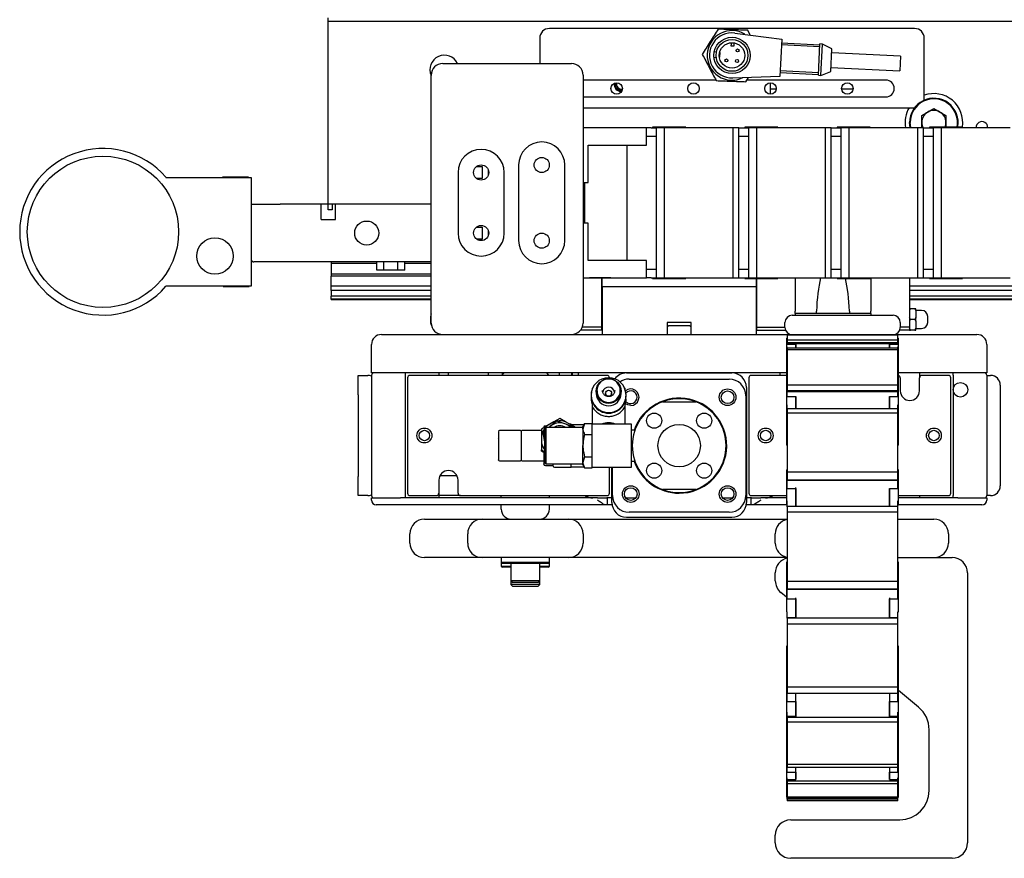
# Model space of a CAD drawing. Header units: inches. Extents: x 2.8 to 37.8, y -2.5 to 24.2.
# Tile 1 of 11: x 2.8 to 15.6, y -2.5 to 8.4. Entities that reach past the tile are written whole.
import ezdxf

# ---------------------------------------------------------------- set-up
doc = ezdxf.new("R2010")
doc.units = ezdxf.units.IN
doc.header["$MEASUREMENT"] = 0

msp = doc.modelspace()

# ---------------------------------------------------------------- linework, layer by layer
at = {"color": 7, "linetype": 'Continuous', "lineweight": 25}
for p, q in [((6.818, 8.375), (6.818, 8.425)), ((6.818, 6), (6.818, 8.375)), ((7.193, 8.375), (6.818, 8.375)), ((36.443, 8.375), (7.193, 8.375)), ((14.443, 8.285), (9.693, 8.285)), ((12.105, 8.225), (12.715, 8.148)), ((12.306, 8.2), (12.273, 8.262)), ((9.568, 8.16), (9.568, 7.83)), ((12.055, 8.081), (12.054, 8.061)), ((12.056, 8.099), (12.055, 8.081)), ((12.094, 8.079), (12.095, 8.098)), ((12.094, 8.06), (12.094, 8.079)), ((12.715, 8.148), (12.691, 7.66)), ((13.21, 8.048), (12.711, 8.072)), ((12.712, 8.097), (13.212, 8.073)), ((13.193, 7.676), (13.212, 8.085)), ((13.244, 8.083), (13.212, 8.085)), ((13.224, 7.674), (13.244, 8.083)), ((13.367, 8.022), (13.244, 8.083)), ((14.568, 7.38), (14.568, 8.16)), ((11.837, 7.985), (11.867, 7.983)), ((11.912, 7.972), (11.907, 7.972)), ((11.909, 7.913), (11.912, 7.972)), ((12.054, 8.061), (12.094, 8.06)), ((13.353, 7.724), (13.367, 8.022)), ((14.26, 7.927), (13.364, 7.969)), ((8.306, 7.83), (9.981, 7.83)), ((11.863, 7.905), (11.833, 7.906)), ((11.904, 7.913), (11.909, 7.913)), ((14.26, 7.927), (14.251, 7.734)), ((12.694, 7.712), (13.193, 7.688)), ((12.695, 7.737), (13.194, 7.713)), ((13.224, 7.674), (13.353, 7.724)), ((13.355, 7.777), (14.251, 7.734)), ((8.156, 4.93), (8.156, 7.68)), ((10.131, 7.68), (10.131, 4.93)), ((11.859, 7.614), (10.131, 7.614)), ((12.691, 7.66), (12.077, 7.641)), ((12.249, 7.593), (12.283, 7.648)), ((14.068, 7.614), (12.262, 7.614)), ((12.568, 7.43), (12.568, 7.579)), ((13.193, 7.676), (13.224, 7.674)), ((12.568, 7.5), (12.642, 7.5)), ((13.493, 7.5), (13.642, 7.5)), ((10.131, 7.395), (14.068, 7.395)), ((10.131, 7.255), (14.443, 7.255)), ((14.535, 7.153), (14.693, 7.244)), ((14.693, 7.244), (14.85, 7.153)), ((14.535, 6.995), (14.535, 7.153)), ((14.85, 7.153), (14.85, 7.002)), ((10.956, 6.995), (10.131, 6.995)), ((10.215, 6.995), (10.215, 6.995)), ((10.491, 6.995), (10.215, 6.995)), ((10.491, 6.995), (10.491, 6.995)), ((10.956, 6.766), (10.956, 6.995)), ((11.019, 6.995), (10.956, 6.995)), ((11.019, 6.995), (11.082, 6.995)), ((11.034, 7.002), (11.034, 6.995)), ((11.467, 7.002), (11.034, 7.002)), ((11.082, 6.995), (11.082, 5.042)), ((11.184, 6.995), (11.082, 6.995)), ((11.184, 6.995), (11.184, 5.042)), ((12.082, 6.995), (11.184, 6.995)), ((11.467, 6.995), (11.467, 7.002)), ((12.082, 5.042), (12.082, 6.995)), ((12.156, 6.995), (12.082, 6.995)), ((12.156, 5.042), (12.156, 6.995)), ((12.156, 6.995), (12.282, 6.995)), ((12.235, 7.002), (12.235, 6.995)), ((12.664, 7.002), (12.235, 7.002)), ((12.282, 6.995), (12.282, 5.042)), ((12.385, 6.995), (12.282, 6.995)), ((12.385, 6.995), (12.385, 5.042)), ((13.282, 6.995), (12.385, 6.995)), ((12.664, 6.995), (12.664, 7.002)), ((13.282, 5.042), (13.282, 6.995)), ((13.357, 6.995), (13.282, 6.995)), ((13.357, 5.042), (13.357, 6.995)), ((13.357, 6.995), (13.483, 6.995)), ((13.436, 7.002), (13.436, 6.995)), ((13.865, 7.002), (13.436, 7.002)), ((13.483, 6.995), (13.483, 5.042)), ((13.586, 6.995), (13.483, 6.995)), ((13.586, 6.995), (13.586, 5.042)), ((14.483, 6.995), (13.586, 6.995)), ((13.865, 6.995), (13.865, 7.002)), ((14.483, 5.042), (14.483, 6.995)), ((14.558, 6.995), (14.483, 6.995)), ((14.558, 5.042), (14.558, 6.995)), ((14.558, 6.995), (14.684, 6.995)), ((14.637, 7.002), (14.637, 6.995)), ((15.066, 7.002), (14.637, 7.002)), ((14.684, 6.995), (14.684, 5.042)), ((14.786, 6.995), (14.684, 6.995)), ((14.786, 6.995), (14.786, 5.042)), ((15.684, 6.995), (14.786, 6.995)), ((15.066, 6.995), (15.066, 7.002)), ((10.956, 6.884), (11.082, 6.884)), ((12.156, 6.884), (12.282, 6.884)), ((13.357, 6.884), (13.483, 6.884)), ((14.558, 6.884), (14.686, 6.884)), ((10.196, 6.766), (10.956, 6.766)), ((10.196, 6.282), (10.196, 6.766)), ((10.702, 6.766), (10.702, 5.27)), ((8.506, 6.412), (8.506, 5.625)), ((8.747, 6.491), (8.818, 6.491)), ((8.818, 6.491), (8.818, 6.333)), ((8.897, 6.451), (8.897, 6.372)), ((9.106, 5.625), (9.106, 6.412)), ((9.294, 6.51), (9.294, 5.526)), ((9.894, 5.526), (9.894, 6.51)), ((4.707, 6.349), (5.818, 6.349)), ((5.442, 6.353), (5.442, 6.349)), ((5.442, 6.349), (5.442, 6.353)), ((5.445, 6.353), (5.442, 6.353)), ((5.442, 6.353), (5.442, 6.353)), ((5.445, 6.349), (5.445, 6.353)), ((5.448, 6.353), (5.445, 6.353)), ((5.448, 6.353), (5.448, 6.349)), ((5.448, 6.353), (5.451, 6.353)), ((5.455, 6.353), (5.451, 6.353)), ((5.451, 6.349), (5.451, 6.353)), ((5.455, 6.349), (5.455, 6.353)), ((5.498, 6.353), (5.455, 6.353)), ((5.498, 6.349), (5.498, 6.353)), ((5.535, 6.353), (5.498, 6.353)), ((5.535, 6.349), (5.535, 6.353)), ((5.539, 6.353), (5.535, 6.353)), ((5.539, 6.353), (5.539, 6.349)), ((5.595, 6.353), (5.539, 6.353)), ((5.592, 6.349), (5.592, 6.353)), ((5.752, 6.353), (5.592, 6.353)), ((5.752, 6.353), (5.752, 6.349)), ((5.777, 6.353), (5.752, 6.353)), ((5.777, 6.349), (5.777, 6.353)), ((5.78, 6.353), (5.777, 6.353)), ((5.78, 6.349), (5.78, 6.353)), ((5.78, 6.349), (5.78, 6.353)), ((5.78, 6.353), (5.78, 6.353)), ((5.818, 6.349), (5.818, 4.932)), ((8.818, 6.333), (8.747, 6.333)), ((10.131, 6.282), (10.196, 6.282)), ((10.152, 6.282), (10.152, 5.754)), ((5.818, 6), (6.193, 6)), ((6.724, 6), (6.193, 6)), ((6.724, 5.8), (6.724, 6)), ((6.818, 6), (6.724, 6)), ((6.912, 6), (6.818, 6)), ((6.818, 5.925), (6.818, 6)), ((6.868, 5.925), (6.818, 5.925)), ((6.868, 6), (6.868, 5.925)), ((6.912, 5.8), (6.912, 6)), ((8.156, 6), (6.912, 6)), ((8.156, 6), (7.193, 6)), ((6.724, 5.8), (6.912, 5.8)), ((8.747, 5.703), (8.818, 5.703)), ((8.818, 5.703), (8.818, 5.546)), ((8.897, 5.664), (8.897, 5.585)), ((10.196, 5.754), (10.131, 5.754)), ((10.196, 5.27), (10.196, 5.754)), ((8.818, 5.546), (8.747, 5.546)), ((6.193, 5.25), (5.849, 5.25)), ((8.156, 5.25), (6.193, 5.25)), ((6.857, 5.25), (6.857, 5.23)), ((7.451, 5.14), (7.451, 5.25)), ((7.542, 5.14), (7.542, 5.25)), ((7.722, 5.14), (7.722, 5.25)), ((7.812, 5.14), (7.812, 5.25)), ((10.956, 5.27), (10.196, 5.27)), ((10.956, 5.042), (10.956, 5.27)), ((7.451, 5.23), (6.857, 5.23)), ((6.857, 5.23), (6.857, 5.092)), ((7.542, 5.14), (7.451, 5.14)), ((7.722, 5.14), (7.542, 5.14)), ((7.812, 5.14), (7.722, 5.14)), ((8.156, 5.23), (7.812, 5.23)), ((11.082, 5.152), (10.956, 5.152)), ((12.282, 5.152), (12.156, 5.152)), ((13.483, 5.152), (13.357, 5.152)), ((14.684, 5.152), (14.558, 5.152)), ((8.156, 5.092), (6.857, 5.092)), ((6.857, 5.092), (6.857, 5.066)), ((8.156, 5.066), (6.857, 5.066)), ((6.857, 4.932), (6.857, 5.066)), ((10.131, 5.042), (10.956, 5.042)), ((10.491, 5.042), (10.215, 5.042)), ((10.215, 5.042), (10.215, 5.042)), ((10.377, 4.403), (10.377, 5.042)), ((10.381, 4.93), (10.381, 5.042)), ((10.491, 5.042), (10.491, 5.042)), ((11.019, 5.042), (10.956, 5.042)), ((11.019, 5.042), (11.082, 5.042)), ((11.034, 5.042), (11.034, 5.034)), ((11.034, 5.034), (11.467, 5.034)), ((11.082, 5.042), (11.184, 5.042)), ((11.184, 5.042), (12.082, 5.042)), ((11.467, 5.034), (11.467, 5.042)), ((12.082, 5.042), (12.156, 5.042)), ((12.156, 5.042), (12.282, 5.042)), ((12.235, 5.042), (12.235, 5.034)), ((12.235, 5.034), (12.664, 5.034)), ((12.282, 5.042), (12.385, 5.042)), ((12.381, 5.034), (12.381, 4.93)), ((12.385, 5.042), (13.282, 5.042)), ((12.385, 5.034), (12.385, 4.403)), ((12.664, 5.034), (12.664, 5.042)), ((12.889, 5.042), (12.889, 4.609)), ((13.282, 5.042), (13.357, 5.042)), ((13.357, 5.042), (13.483, 5.042)), ((13.436, 5.042), (13.436, 5.034)), ((13.436, 5.034), (13.865, 5.034)), ((13.483, 5.042), (13.586, 5.042)), ((13.586, 5.042), (14.483, 5.042)), ((13.865, 5.034), (13.865, 5.042)), ((13.873, 5.042), (13.873, 4.609)), ((14.377, 5.042), (14.377, 4.403)), ((14.483, 5.042), (14.558, 5.042)), ((14.558, 5.042), (14.684, 5.042)), ((14.637, 5.042), (14.637, 5.034)), ((14.637, 5.034), (15.066, 5.034)), ((14.684, 5.042), (14.786, 5.042)), ((14.786, 5.042), (15.684, 5.042)), ((15.066, 5.034), (15.066, 5.042)), ((5.818, 4.932), (4.707, 4.932)), ((5.452, 4.932), (5.452, 4.928)), ((5.452, 4.932), (5.452, 4.928)), ((5.452, 4.928), (5.455, 4.928)), ((5.452, 4.928), (5.452, 4.928)), ((5.455, 4.932), (5.455, 4.928)), ((5.455, 4.928), (5.787, 4.928)), ((5.787, 4.932), (5.787, 4.928)), ((5.787, 4.928), (5.79, 4.928)), ((5.79, 4.932), (5.79, 4.928)), ((5.79, 4.928), (5.791, 4.928)), ((5.791, 4.928), (5.791, 4.932)), ((8.156, 4.932), (6.857, 4.932)), ((6.857, 4.879), (6.857, 4.932)), ((8.156, 4.879), (6.857, 4.879)), ((6.857, 4.879), (6.857, 4.805)), ((8.156, 4.455), (8.156, 4.93)), ((10.131, 4.93), (10.131, 4.455)), ((10.381, 4.932), (10.377, 4.932)), ((10.381, 4.879), (10.377, 4.879)), ((10.381, 4.93), (12.381, 4.93)), ((10.381, 4.93), (10.381, 4.305)), ((12.385, 4.932), (12.381, 4.932)), ((12.381, 4.93), (12.381, 4.305)), ((12.385, 4.879), (12.381, 4.879)), ((36.778, 4.932), (14.377, 4.932)), ((36.778, 4.879), (14.377, 4.879)), ((8.156, 4.805), (6.857, 4.805)), ((6.857, 4.763), (6.857, 4.805)), ((8.156, 4.763), (6.857, 4.763)), ((6.857, 4.763), (6.857, 4.757)), ((8.156, 4.757), (6.857, 4.757)), ((10.381, 4.805), (10.377, 4.805)), ((10.381, 4.763), (10.377, 4.763)), ((10.381, 4.757), (10.377, 4.757)), ((12.385, 4.805), (12.381, 4.805)), ((12.385, 4.763), (12.381, 4.763)), ((12.385, 4.757), (12.381, 4.757)), ((36.778, 4.805), (14.377, 4.805)), ((36.778, 4.763), (14.377, 4.763)), ((36.778, 4.757), (14.377, 4.757)), ((12.889, 4.58), (12.889, 4.609)), ((13.873, 4.58), (13.873, 4.609)), ((14.447, 4.639), (14.389, 4.639)), ((14.447, 4.639), (14.458, 4.616)), ((14.458, 4.639), (14.447, 4.639)), ((14.458, 4.616), (14.458, 4.639)), ((14.534, 4.618), (14.458, 4.618)), ((14.458, 4.616), (14.458, 4.525)), ((8.149, 4.54), (8.149, 4.501)), ((8.149, 4.501), (8.149, 4.463)), ((12.85, 4.555), (13.006, 4.555)), ((13.873, 4.58), (12.889, 4.58)), ((12.889, 4.58), (12.889, 4.555)), ((13.006, 4.555), (14.006, 4.555)), ((13.873, 4.58), (13.873, 4.555)), ((14.006, 4.555), (14.162, 4.555)), ((14.389, 4.501), (14.377, 4.527)), ((14.447, 4.501), (14.389, 4.501)), ((14.447, 4.501), (14.458, 4.478)), ((14.458, 4.478), (14.458, 4.525)), ((14.613, 4.463), (14.613, 4.54)), ((10.377, 4.364), (10.1, 4.364)), ((10.377, 4.403), (10.122, 4.403)), ((10.377, 4.364), (10.377, 4.403)), ((11.538, 4.462), (11.223, 4.462)), ((11.223, 4.462), (11.223, 4.305)), ((11.223, 4.4), (11.246, 4.423)), ((11.246, 4.423), (11.516, 4.423)), ((11.516, 4.423), (11.538, 4.4)), ((11.538, 4.305), (11.538, 4.462)), ((12.385, 4.403), (12.756, 4.403)), ((12.385, 4.403), (12.385, 4.364)), ((12.385, 4.364), (12.763, 4.364)), ((12.756, 4.398), (12.756, 4.461)), ((14.377, 4.364), (14.249, 4.364)), ((14.256, 4.461), (14.256, 4.398)), ((14.377, 4.403), (14.256, 4.403)), ((14.377, 4.403), (14.377, 4.364)), ((14.389, 4.364), (14.377, 4.389)), ((14.377, 4.364), (14.389, 4.364)), ((14.447, 4.364), (14.389, 4.364)), ((14.458, 4.478), (14.458, 4.387)), ((14.458, 4.364), (14.458, 4.387)), ((14.458, 4.385), (14.534, 4.385)), ((7.511, 4.305), (7.756, 4.305)), ((7.756, 4.305), (8.306, 4.305)), ((8.306, 4.305), (9.981, 4.305)), ((9.981, 4.305), (12.785, 4.305)), ((12.778, 4.259), (12.785, 4.259)), ((12.778, 4.259), (12.778, 4.179)), ((12.785, 4.305), (14.226, 4.305)), ((12.785, 4.305), (12.785, 4.298)), ((14.226, 4.298), (12.785, 4.298)), ((12.785, 4.298), (12.785, 4.237)), ((12.785, 4.237), (14.226, 4.237)), ((12.785, 4.237), (12.785, 4.202)), ((14.226, 4.298), (14.226, 4.305)), ((14.226, 4.305), (15.006, 4.305)), ((14.226, 4.237), (14.226, 4.298)), ((14.226, 4.259), (14.234, 4.259)), ((14.226, 4.202), (14.226, 4.237)), ((14.234, 4.179), (14.234, 4.259)), ((15.006, 4.305), (15.251, 4.305)), ((7.381, 3.805), (7.381, 4.175)), ((12.785, 4.179), (12.778, 4.179)), ((12.778, 4.179), (12.778, 4.143)), ((12.778, 4.143), (12.785, 4.143)), ((12.778, 4.143), (12.778, 3.568)), ((12.785, 4.202), (14.226, 4.202)), ((12.785, 4.186), (12.785, 4.202)), ((12.785, 4.178), (12.785, 4.186)), ((14.226, 4.186), (12.785, 4.186)), ((12.785, 4.178), (12.896, 4.178)), ((12.785, 4.129), (12.785, 4.143)), ((14.226, 4.129), (12.785, 4.129)), ((12.785, 4.129), (12.785, 4.108)), ((14.226, 4.108), (12.785, 4.108)), ((12.785, 4.108), (12.785, 3.651)), ((12.896, 4.129), (12.896, 4.179)), ((14.116, 4.179), (14.116, 4.129)), ((14.116, 4.178), (14.226, 4.178)), ((14.226, 4.186), (14.226, 4.202)), ((14.226, 4.178), (14.226, 4.186)), ((14.234, 4.179), (14.226, 4.179)), ((14.226, 4.143), (14.234, 4.143)), ((14.226, 4.129), (14.226, 4.143)), ((14.226, 4.108), (14.226, 4.129)), ((14.226, 3.651), (14.226, 4.108)), ((14.234, 4.143), (14.234, 4.179)), ((14.234, 3.568), (14.234, 4.143)), ((15.381, 4.175), (15.381, 3.805)), ((7.206, 3.523), (7.206, 3.773)), ((7.206, 3.773), (7.331, 3.773)), ((7.756, 3.805), (7.381, 3.805)), ((7.381, 3.775), (7.381, 2.21)), ((12.778, 3.805), (7.756, 3.805)), ((7.818, 3.805), (7.818, 3.775)), ((7.818, 3.775), (7.818, 2.21)), ((7.85, 3.743), (7.85, 2.241)), ((10.445, 3.773), (7.88, 3.773)), ((8.256, 3.805), (8.256, 3.773)), ((8.383, 3.773), (8.383, 3.805)), ((8.898, 3.805), (8.898, 3.773)), ((9.086, 3.785), (9.086, 3.805)), ((9.086, 3.785), (9.105, 3.805)), ((9.086, 3.773), (9.086, 3.785)), ((9.656, 3.805), (9.676, 3.785)), ((9.674, 3.787), (9.674, 3.805)), ((9.676, 3.785), (9.676, 3.773)), ((9.825, 3.773), (9.825, 3.805)), ((9.986, 3.773), (9.986, 3.805)), ((9.995, 3.773), (9.995, 3.805)), ((10.068, 3.805), (10.068, 3.773)), ((10.696, 3.805), (12.066, 3.805)), ((10.731, 3.726), (12.03, 3.726)), ((12.287, 3.743), (12.287, 2.241)), ((12.778, 3.773), (12.317, 3.773)), ((12.693, 3.773), (12.693, 3.805)), ((15.006, 3.805), (14.234, 3.805)), ((14.256, 3.743), (14.256, 3.573)), ((14.506, 3.805), (14.506, 3.743)), ((14.506, 3.573), (14.506, 3.743)), ((14.882, 3.773), (14.536, 3.773)), ((14.912, 2.241), (14.912, 3.743)), ((14.943, 3.775), (14.943, 3.805)), ((14.943, 3.775), (14.943, 2.21)), ((15.381, 3.805), (15.006, 3.805)), ((15.381, 3.775), (15.381, 2.21)), ((15.381, 3.773), (15.431, 3.773)), ((10.249, 3.602), (10.249, 3.59)), ((10.258, 3.611), (10.25, 3.603)), ((10.678, 3.603), (10.67, 3.611)), ((10.678, 3.59), (10.678, 3.602)), ((12.256, 3.615), (12.256, 2.12)), ((12.785, 3.651), (14.226, 3.651)), ((12.785, 3.651), (12.785, 3.576)), ((14.226, 3.576), (14.226, 3.651)), ((15.556, 3.648), (15.556, 3.523)), ((7.206, 3.523), (7.206, 2.461)), ((10.238, 3.518), (10.238, 3.515)), ((10.303, 3.57), (10.303, 3.539)), ((10.312, 3.577), (10.312, 3.574)), ((10.389, 3.552), (10.385, 3.577)), ((10.425, 3.541), (10.425, 3.511)), ((10.503, 3.511), (10.503, 3.541)), ((10.543, 3.577), (10.543, 3.573)), ((10.615, 3.574), (10.615, 3.577)), ((10.625, 3.539), (10.625, 3.57)), ((10.69, 3.515), (10.69, 3.518)), ((12.247, 3.509), (12.247, 2.21)), ((12.785, 3.568), (12.778, 3.568)), ((12.778, 3.568), (12.778, 3.389)), ((12.785, 3.576), (14.226, 3.576)), ((12.785, 3.562), (12.785, 3.576)), ((12.785, 3.498), (12.785, 3.562)), ((14.226, 3.562), (12.785, 3.562)), ((12.785, 3.498), (12.896, 3.498)), ((12.896, 3.338), (12.896, 3.498)), ((12.896, 3.498), (12.896, 3.338)), ((14.116, 3.498), (14.116, 3.338)), ((14.116, 3.338), (14.116, 3.498)), ((14.116, 3.498), (14.226, 3.498)), ((14.226, 3.562), (14.226, 3.576)), ((14.234, 3.568), (14.226, 3.568)), ((14.226, 3.498), (14.226, 3.562)), ((14.234, 3.389), (14.234, 3.568)), ((15.556, 3.523), (15.556, 2.461)), ((10.249, 3.39), (10.249, 3.375)), ((10.249, 3.375), (10.249, 3.139)), ((10.678, 3.375), (10.678, 3.39)), ((10.678, 3.139), (10.678, 3.375)), ((11.165, 3.431), (11.596, 3.431)), ((12.778, 3.389), (12.785, 3.389)), ((12.778, 3.389), (12.778, 2.866)), ((12.785, 3.338), (12.785, 3.389)), ((14.226, 3.338), (12.785, 3.338)), ((12.785, 3.338), (12.785, 3.284)), ((14.226, 3.389), (14.234, 3.389)), ((14.226, 3.338), (14.226, 3.389)), ((14.226, 3.284), (14.226, 3.338)), ((14.234, 2.866), (14.234, 3.389)), ((9.828, 3.212), (9.753, 3.17)), ((9.904, 3.17), (9.828, 3.212)), ((14.226, 3.284), (12.785, 3.284)), ((12.785, 3.284), (12.785, 2.518)), ((14.226, 2.518), (14.226, 3.284)), ((9.667, 3.121), (9.592, 3.076)), ((9.592, 3.076), (9.592, 2.991)), ((9.649, 3.096), (9.634, 3.081)), ((9.634, 2.638), (9.634, 3.081)), ((10.13, 3.096), (9.649, 3.096)), ((9.649, 3.096), (9.649, 2.624)), ((9.753, 3.17), (9.667, 3.121)), ((9.685, 3.096), (9.699, 3.108)), ((9.699, 3.108), (9.784, 3.181)), ((9.784, 3.181), (9.892, 3.146)), ((9.892, 3.146), (9.999, 3.108)), ((9.989, 3.121), (9.904, 3.17)), ((9.975, 3.139), (9.957, 3.139)), ((9.975, 3.129), (9.975, 3.139)), ((9.975, 3.135), (10.144, 3.135)), ((10.031, 3.096), (9.989, 3.121)), ((9.999, 3.108), (10.002, 3.094)), ((10.152, 3.148), (10.13, 3.11)), ((10.152, 3.148), (10.13, 3.076)), ((10.13, 3.076), (10.13, 3.11)), ((10.13, 3.076), (10.13, 2.86)), ((10.152, 3.148), (10.248, 3.148)), ((10.248, 3.139), (10.248, 3.148)), ((10.76, 3.139), (10.248, 3.139)), ((10.248, 3.014), (10.248, 3.139)), ((10.408, 3.142), (10.409, 3.14)), ((10.408, 3.14), (10.408, 3.142)), ((10.444, 3.155), (10.424, 3.144)), ((10.425, 3.144), (10.424, 3.146)), ((10.44, 3.148), (10.44, 3.146)), ((10.44, 3.146), (10.44, 3.148)), ((10.484, 3.155), (10.444, 3.155)), ((10.456, 3.147), (10.456, 3.149)), ((10.472, 3.149), (10.472, 3.147)), ((10.503, 3.144), (10.484, 3.155)), ((10.488, 3.146), (10.488, 3.148)), ((10.488, 3.148), (10.488, 3.146)), ((10.504, 3.146), (10.503, 3.144)), ((10.519, 3.14), (10.52, 3.142)), ((10.52, 3.142), (10.52, 3.14)), ((10.763, 3.139), (10.76, 3.139)), ((10.76, 2.58), (10.76, 3.139)), ((10.763, 3.062), (10.763, 3.139)), ((9.317, 3.057), (9.043, 3.057)), ((9.327, 3.047), (9.327, 2.673)), ((9.592, 3.057), (9.337, 3.057)), ((9.592, 2.991), (9.592, 2.893)), ((9.613, 3.032), (9.634, 3.051)), ((9.635, 2.922), (9.613, 3.032)), ((9.613, 3.032), (9.613, 3.021)), ((9.635, 2.909), (9.613, 3.021)), ((9.631, 2.96), (9.631, 2.96)), ((10.152, 3.004), (10.248, 3.004)), ((10.248, 3.004), (10.248, 3.014)), ((10.248, 2.985), (10.248, 3.004)), ((10.248, 2.735), (10.248, 2.985)), ((10.805, 3.062), (10.76, 3.063)), ((9.592, 2.893), (9.592, 2.804)), ((10.13, 2.643), (10.13, 2.86)), ((12.785, 2.866), (12.778, 2.866)), ((14.234, 2.866), (14.226, 2.866)), ((9.592, 2.787), (9.592, 2.804)), ((9.592, 2.804), (9.634, 2.781)), ((9.634, 2.763), (9.592, 2.787)), ((10.152, 2.715), (10.13, 2.643)), ((10.152, 2.715), (10.248, 2.715)), ((10.248, 2.715), (10.248, 2.735)), ((10.248, 2.706), (10.248, 2.715)), ((10.248, 2.581), (10.248, 2.706)), ((9.043, 2.663), (9.317, 2.663)), ((9.337, 2.663), (9.621, 2.663)), ((9.634, 2.638), (9.649, 2.624)), ((9.641, 2.6), (9.739, 2.6)), ((9.649, 2.624), (10.13, 2.624)), ((9.739, 2.624), (9.739, 2.6)), ((9.759, 2.58), (9.975, 2.58)), ((9.975, 2.58), (9.975, 2.624)), ((9.975, 2.585), (10.144, 2.585)), ((10.13, 2.61), (10.13, 2.643)), ((10.13, 2.61), (10.152, 2.571)), ((10.152, 2.571), (10.248, 2.571)), ((10.248, 2.571), (10.248, 2.581)), ((10.248, 2.58), (10.76, 2.58)), ((10.475, 2.241), (10.475, 2.58)), ((10.506, 2.12), (10.506, 2.58)), ((10.515, 2.21), (10.515, 2.58)), ((10.76, 2.657), (10.805, 2.658)), ((10.76, 2.58), (10.763, 2.58)), ((10.763, 2.58), (10.763, 2.657)), ((7.206, 2.211), (7.206, 2.461)), ((8.493, 2.466), (8.269, 2.466)), ((12.785, 2.544), (12.778, 2.544)), ((12.785, 2.518), (14.226, 2.518)), ((12.785, 2.518), (12.785, 2.416)), ((14.234, 2.544), (14.226, 2.544)), ((14.226, 2.416), (14.226, 2.518)), ((14.234, 2.144), (14.234, 2.544)), ((15.556, 2.461), (15.556, 2.336)), ((8.256, 2.411), (8.256, 2.241)), ((8.506, 2.241), (8.506, 2.411)), ((12.785, 2.416), (14.226, 2.416)), ((12.785, 2.408), (12.785, 2.416)), ((14.226, 2.408), (12.785, 2.408)), ((12.785, 2.301), (12.785, 2.408)), ((14.226, 2.408), (14.226, 2.416)), ((14.226, 2.301), (14.226, 2.408)), ((7.331, 2.211), (7.206, 2.211)), ((7.381, 2.18), (7.756, 2.18)), ((7.381, 2.152), (7.381, 2.18)), ((10.318, 2.18), (7.756, 2.18)), ((7.818, 2.21), (7.818, 2.18)), ((7.88, 2.211), (8.226, 2.211)), ((8.256, 2.241), (8.256, 2.18)), ((8.536, 2.211), (8.256, 2.211)), ((8.536, 2.211), (10.445, 2.211)), ((9.068, 2.18), (9.068, 2.211)), ((9.693, 2.18), (9.693, 2.211)), ((10.318, 2.18), (10.439, 2.18)), ((10.506, 2.18), (10.439, 2.18)), ((10.443, 2.18), (10.443, 2.09)), ((10.674, 2.199), (10.693, 2.18)), ((10.685, 2.18), (10.817, 2.18)), ((11.596, 2.289), (11.165, 2.289)), ((11.945, 2.18), (12.076, 2.18)), ((12.068, 2.18), (12.087, 2.199)), ((12.322, 2.18), (12.256, 2.18)), ((12.317, 2.211), (12.778, 2.211)), ((12.318, 2.09), (12.318, 2.18)), ((12.322, 2.18), (12.443, 2.18)), ((12.778, 2.18), (12.443, 2.18)), ((12.785, 2.301), (12.896, 2.301)), ((12.896, 2.301), (12.896, 2.067)), ((14.116, 2.301), (14.116, 2.066)), ((14.116, 2.067), (14.116, 2.301)), ((14.116, 2.301), (14.226, 2.301)), ((14.234, 2.211), (14.882, 2.211)), ((15.006, 2.18), (14.234, 2.18)), ((14.506, 2.211), (14.506, 2.18)), ((14.943, 2.18), (14.943, 2.21)), ((15.006, 2.18), (15.381, 2.18)), ((15.431, 2.211), (15.381, 2.211)), ((15.381, 2.18), (15.381, 2.152)), ((7.756, 2.09), (7.443, 2.09)), ((10.427, 2.09), (7.756, 2.09)), ((9.068, 2.034), (9.068, 2.09)), ((9.693, 2.034), (9.693, 2.09)), ((10.443, 2.09), (10.427, 2.09)), ((10.508, 2.09), (10.443, 2.09)), ((12.318, 2.09), (12.253, 2.09)), ((12.335, 2.09), (12.318, 2.09)), ((12.778, 2.09), (12.335, 2.09)), ((12.778, 2.144), (12.785, 2.144)), ((12.778, 2.144), (12.778, 2.085)), ((12.785, 2.085), (12.778, 2.085)), ((12.785, 2.066), (12.785, 2.144)), ((14.226, 2.067), (12.785, 2.067)), ((12.785, 2.067), (12.785, 1.994)), ((14.226, 2.144), (14.234, 2.144)), ((14.226, 2.066), (14.226, 2.144)), ((14.234, 2.085), (14.226, 2.085)), ((14.226, 1.994), (14.226, 2.067)), ((14.234, 2.085), (14.234, 2.144)), ((15.006, 2.09), (14.234, 2.09)), ((15.318, 2.09), (15.006, 2.09)), ((10.696, 1.93), (12.066, 1.93)), ((12.03, 1.994), (10.731, 1.994)), ((12.785, 1.994), (12.785, 1.098)), ((14.226, 1.994), (12.785, 1.994)), ((14.226, 1.098), (14.226, 1.994)), ((8.071, 1.904), (8.131, 1.904)), ((8.131, 1.904), (8.381, 1.904)), ((8.381, 1.904), (8.821, 1.904)), ((8.821, 1.904), (8.881, 1.904)), ((8.881, 1.904), (9.881, 1.904)), ((9.881, 1.904), (9.941, 1.904)), ((9.941, 1.904), (10.381, 1.904)), ((10.381, 1.904), (12.381, 1.904)), ((12.381, 1.904), (12.785, 1.904)), ((14.226, 1.904), (14.381, 1.904)), ((14.381, 1.904), (14.631, 1.904)), ((14.631, 1.904), (14.691, 1.904)), ((7.881, 1.594), (7.881, 1.714)), ((8.631, 1.594), (8.631, 1.714)), ((10.131, 1.714), (10.131, 1.594)), ((12.631, 1.594), (12.631, 1.714)), ((14.881, 1.714), (14.881, 1.594)), ((8.131, 1.404), (8.071, 1.404)), ((8.381, 1.404), (8.131, 1.404)), ((8.821, 1.404), (8.381, 1.404)), ((8.881, 1.404), (8.821, 1.404)), ((9.881, 1.404), (8.881, 1.404)), ((9.068, 1.404), (9.068, 1.344)), ((9.068, 1.344), (9.068, 1.294)), ((9.068, 1.344), (9.084, 1.329)), ((9.068, 1.344), (9.693, 1.344)), ((9.068, 1.294), (9.084, 1.279)), ((9.068, 1.294), (9.193, 1.294)), ((9.678, 1.329), (9.084, 1.329)), ((9.193, 1.329), (9.193, 1.104)), ((9.568, 1.104), (9.568, 1.329)), ((9.568, 1.294), (9.693, 1.294)), ((9.678, 1.329), (9.693, 1.344)), ((9.678, 1.279), (9.693, 1.294)), ((9.693, 1.344), (9.693, 1.404)), ((9.693, 1.294), (9.693, 1.344)), ((9.941, 1.404), (9.881, 1.404)), ((10.381, 1.404), (9.941, 1.404)), ((12.381, 1.404), (10.381, 1.404)), ((12.785, 1.404), (12.381, 1.404)), ((12.785, 1.345), (12.778, 1.345)), ((14.226, 1.404), (14.931, 1.404)), ((14.234, 1.345), (14.226, 1.345)), ((14.234, 0.7), (14.234, 1.345)), ((9.193, 1.279), (9.084, 1.279)), ((9.678, 1.279), (9.568, 1.279)), ((12.631, 1.104), (12.631, 1.204)), ((15.131, 1.204), (15.131, -2.306)), ((9.193, 1.104), (9.218, 1.079)), ((9.193, 1.104), (9.193, 1.054)), ((9.568, 1.104), (9.193, 1.104)), ((9.193, 1.054), (9.218, 1.029)), ((9.568, 1.054), (9.193, 1.054)), ((9.543, 1.079), (9.218, 1.079)), ((9.543, 1.029), (9.218, 1.029)), ((9.543, 1.079), (9.568, 1.104)), ((9.543, 1.029), (9.568, 1.054)), ((9.568, 1.054), (9.568, 1.104)), ((12.785, 1.098), (12.785, 0.994)), ((12.785, 1.098), (14.226, 1.098)), ((14.226, 0.994), (14.226, 1.098)), ((12.778, 0.888), (12.703, 0.95)), ((12.785, 0.994), (14.226, 0.994)), ((12.785, 0.993), (12.785, 0.994)), ((14.226, 0.993), (12.785, 0.993)), ((12.785, 0.867), (12.785, 0.993)), ((14.226, 0.993), (14.226, 0.994)), ((14.226, 0.867), (14.226, 0.993)), ((12.785, 0.867), (12.896, 0.867)), ((14.116, 0.881), (14.116, 0.626)), ((14.116, 0.867), (14.226, 0.867)), ((12.778, 0.7), (12.785, 0.7)), ((12.785, 0.626), (12.785, 0.7)), ((14.226, 0.7), (14.234, 0.7)), ((14.226, 0.626), (14.226, 0.7)), ((12.785, 0.626), (12.896, 0.626)), ((12.785, 0.616), (12.785, 0.626)), ((14.226, 0.616), (12.785, 0.616)), ((12.785, 0.616), (12.785, 0.54)), ((14.226, 0.54), (12.785, 0.54)), ((12.785, 0.54), (12.785, -0.276)), ((14.116, 0.626), (14.226, 0.626)), ((14.226, 0.616), (14.226, 0.626)), ((14.226, 0.54), (14.226, 0.616)), ((14.226, -0.276), (14.226, 0.54)), ((12.785, 0.253), (12.778, 0.253)), ((12.778, 0.253), (12.778, -0.605)), ((14.234, 0.253), (14.226, 0.253)), ((14.234, -0.605), (14.234, 0.253)), ((12.785, -0.276), (14.226, -0.276)), ((12.785, -0.276), (12.785, -0.358)), ((12.785, -0.358), (14.226, -0.358)), ((12.785, -0.466), (12.785, -0.358)), ((12.896, -0.658), (12.896, -0.358)), ((14.116, -0.358), (14.116, -0.658)), ((14.226, -0.358), (14.226, -0.276)), ((14.226, -0.466), (14.226, -0.358)), ((14.494, -0.543), (14.234, -0.326)), ((12.785, -0.466), (12.896, -0.466)), ((14.116, -0.466), (14.226, -0.466)), ((12.778, -0.605), (12.785, -0.605)), ((12.778, -0.605), (12.778, -1.462)), ((12.785, -0.658), (12.785, -0.605)), ((14.226, -0.605), (14.234, -0.605)), ((14.226, -0.658), (14.226, -0.605)), ((14.234, -1.462), (14.234, -0.605)), ((12.785, -0.658), (12.896, -0.658)), ((12.785, -0.677), (12.785, -0.658)), ((14.226, -0.677), (12.785, -0.677)), ((12.785, -0.677), (12.785, -0.738)), ((14.226, -0.738), (12.785, -0.738)), ((12.785, -0.738), (12.785, -1.283)), ((14.116, -0.658), (14.226, -0.658)), ((14.226, -0.677), (14.226, -0.658)), ((14.226, -0.738), (14.226, -0.677)), ((14.226, -1.283), (14.226, -0.738)), ((14.631, -1.626), (14.631, -0.834)), ((12.785, -1.283), (14.226, -1.283)), ((12.785, -1.283), (12.785, -1.323)), ((12.785, -1.323), (14.226, -1.323)), ((12.785, -1.387), (12.785, -1.323)), ((12.785, -1.387), (12.896, -1.387)), ((12.896, -1.482), (12.896, -1.323)), ((12.896, -1.387), (12.896, -1.482)), ((14.116, -1.323), (14.116, -1.482)), ((14.116, -1.387), (14.226, -1.387)), ((14.116, -1.482), (14.116, -1.387)), ((14.226, -1.323), (14.226, -1.283)), ((14.226, -1.387), (14.226, -1.323)), ((12.778, -1.462), (12.778, -1.709)), ((12.778, -1.462), (12.785, -1.462)), ((12.785, -1.482), (12.785, -1.462)), ((12.785, -1.482), (12.896, -1.482)), ((12.785, -1.505), (12.785, -1.482)), ((14.226, -1.505), (12.785, -1.505)), ((12.785, -1.505), (12.785, -1.539)), ((14.116, -1.482), (14.226, -1.482)), ((14.226, -1.462), (14.234, -1.462)), ((14.226, -1.482), (14.226, -1.462)), ((14.226, -1.505), (14.226, -1.482)), ((14.226, -1.539), (14.226, -1.505)), ((14.234, -1.709), (14.234, -1.462)), ((14.226, -1.539), (12.785, -1.539)), ((12.785, -1.539), (12.785, -1.706)), ((14.226, -1.706), (14.226, -1.539)), ((12.778, -1.709), (12.785, -1.709)), ((12.778, -1.709), (12.778, -1.713)), ((12.778, -1.713), (12.785, -1.713)), ((12.785, -1.706), (14.226, -1.706)), ((12.785, -1.706), (12.896, -1.706)), ((12.785, -1.706), (12.785, -1.706)), ((12.785, -1.715), (12.785, -1.709)), ((12.785, -1.715), (12.896, -1.715)), ((12.785, -1.738), (12.785, -1.715)), ((14.226, -1.738), (12.785, -1.738)), ((12.785, -1.738), (12.785, -1.758)), ((14.226, -1.758), (12.785, -1.758)), ((12.896, -1.715), (12.896, -1.706)), ((12.896, -1.706), (12.896, -1.715)), ((12.896, -1.715), (14.116, -1.715)), ((14.116, -1.706), (14.116, -1.715)), ((14.116, -1.706), (14.226, -1.706)), ((14.116, -1.715), (14.116, -1.706)), ((14.116, -1.715), (14.226, -1.715)), ((14.226, -1.706), (14.226, -1.706)), ((14.226, -1.709), (14.234, -1.709)), ((14.226, -1.715), (14.226, -1.709)), ((14.226, -1.713), (14.234, -1.713)), ((14.226, -1.738), (14.226, -1.715)), ((14.226, -1.758), (14.226, -1.738)), ((14.234, -1.713), (14.234, -1.709)), ((12.831, -2.006), (14.251, -2.006)), ((12.631, -2.306), (12.631, -2.206)), ((14.931, -2.506), (12.831, -2.506))]:
    msp.add_line(p, q, dxfattribs=at)
at = {"color": 7, "linetype": 'Continuous', "lineweight": 25, "flags": 128}
for points in [[(14.564, 7.35), (14.565, 7.355), (14.568, 7.38)], [(14.385, 6.995), (14.385, 6.995), (14.378, 7.063)], [(14.393, 6.995), (14.393, 6.997), (14.386, 7.063)], [(10.249, 3.602), (10.251, 3.604), (10.255, 3.606)], [(10.673, 3.606), (10.677, 3.604), (10.678, 3.602)], [(10.751, 3.381), (10.712, 3.389), (10.683, 3.405)], [(9.777, 3.177), (9.771, 3.175), (9.753, 3.17)], [(10.013, 3.096), (10.003, 3.108), (9.989, 3.121)], [(9.634, 2.929), (9.632, 2.948), (9.631, 2.96)]]:
    msp.add_lwpolyline(points, dxfattribs=at)
at = {"color": 7, "linetype": 'Continuous', "lineweight": 25}
for centre, radius in [((12.068, 7.935), 0.236), ((12.068, 7.935), 0.207), ((12.068, 7.935), 0.165), ((12.14, 8), 0.0197), ((11.996, 7.869), 0.0197), ((12.133, 7.862), 0.0197), ((10.568, 7.505), 0.0747), ((11.568, 7.505), 0.0747), ((12.568, 7.505), 0.0747), ((13.568, 7.505), 0.0747), ((3.889, 5.641), 0.984), ((9.594, 6.51), 0.0984), ((8.806, 6.412), 0.0984), ((7.318, 5.625), 0.156), ((8.806, 5.625), 0.0984), ((5.345, 5.326), 0.236), ((9.594, 5.526), 0.0984), ((10.464, 3.57), 0.161), ((12.011, 3.49), 0.108), ((15.038, 3.587), 0.0945), ((10.464, 3.541), 0.0393), ((12.011, 3.49), 0.0827), ((11.056, 3.185), 0.0984), ((11.706, 3.185), 0.0984), ((8.068, 2.992), 0.0968), ((11.381, 2.86), 0.276), ((12.506, 2.992), 0.0968), ((14.693, 2.992), 0.0968), ((8.068, 2.992), 0.068), ((12.506, 2.992), 0.068), ((14.693, 2.992), 0.068), ((11.056, 2.535), 0.0984), ((11.706, 2.535), 0.0984), ((10.751, 2.23), 0.108), ((10.751, 2.23), 0.0827), ((12.011, 2.23), 0.108), ((12.011, 2.23), 0.0827)]:
    msp.add_circle(centre, radius, dxfattribs=at)
for centre, radius, start, end in [((9.693, 8.16), 0.125, 90, 180), ((12.068, 7.935), 0.322, 58.5553, 177.2732), ((12.068, 7.935), 0.293, 82.7732, 271.7732), ((14.443, 8.16), 0.125, 0, 90), ((12.068, 7.935), 0.322, 177.2732, 295.9911), ((8.328, 7.75), 0.188, 25.2961, 203.6713), ((8.306, 7.68), 0.15, 90, 180), ((9.981, 7.68), 0.15, 0, 90), ((10.631, 7.563), 0.0977, 175.0539, 270), ((10.631, 7.563), 0.0968, 174.72, 270.5475), ((10.631, 7.563), 0.082, 169.7241, 275.5434), ((10.631, 7.563), 0.0651, 165.0903, 280.1772), ((14.068, 7.505), 0.109, 270, 90), ((14.693, 7.063), 0.375, 350.7858, 109.4712), ((14.693, 7.063), 0.315, 349.0093, 180), ((14.693, 7.063), 0.307, 348.7238, 180), ((14.693, 7.063), 0.375, 149.2029, 190.4352), ((14.693, 7.063), 0.157, 120, 180), ((14.693, 7.063), 0.157, 60, 120), ((14.693, 7.063), 0.157, 0, 60), ((14.693, 7.063), 0.157, 180, 205.5501), ((14.693, 7.063), 0.157, 337.5858, 0), ((15.318, 7), 0.0748, 356.2251, 183.7749), ((9.594, 6.51), 0.3, 0, 180), ((3.889, 5.641), 1.083, 40.8852, 319.1148), ((8.806, 6.412), 0.3, 0, 180), ((8.806, 5.625), 0.3, 180, 0), ((9.594, 5.526), 0.3, 180, 0), ((5.849, 5.281), 0.0312, 180, 270), ((14.534, 4.54), 0.0787, 0, 90), ((8.227, 4.54), 0.0787, 155.1621, 180), ((12.85, 4.461), 0.0938, 90, 180), ((14.162, 4.461), 0.0938, 0, 90), ((8.227, 4.463), 0.0787, 180, 209.797), ((8.306, 4.455), 0.15, 180, 270), ((9.981, 4.455), 0.15, 270, 0), ((12.85, 4.398), 0.0938, 180, 270), ((14.162, 4.398), 0.0938, 270, 0), ((14.534, 4.463), 0.0787, 270, 360), ((7.511, 4.175), 0.13, 90, 180), ((15.251, 4.175), 0.13, 0, 90), ((7.331, 3.648), 0.125, 66.4218, 90), ((7.411, 3.775), 0.03, 90, 180), ((7.88, 3.743), 0.03, 90, 180), ((10.464, 3.518), 0.226, 0.0802, 179.8717), ((10.464, 3.576), 0.152, 0.0706, 179.8812), ((10.445, 3.743), 0.03, 0, 90), ((10.696, 3.615), 0.19, 90, 142.9126), ((10.731, 3.509), 0.217, 90, 124.5999), ((12.03, 3.509), 0.217, 0, 90), ((12.066, 3.615), 0.19, 0, 90), ((12.317, 3.743), 0.03, 90, 180), ((14.226, 3.743), 0.03, 0, 73.8463), ((14.536, 3.743), 0.03, 90, 180), ((14.882, 3.743), 0.03, 0, 90), ((15.351, 3.775), 0.03, 0, 90), ((15.431, 3.648), 0.125, 0, 90), ((10.464, 3.541), 0.0788, 11.102, 166.7227), ((10.751, 3.49), 0.108, 270, 128.7131), ((10.463, 3.511), 0.228, 162.8666, 270.1077), ((10.464, 3.516), 0.226, 180.0754, 270.0693), ((10.464, 3.539), 0.161, 180.0623, 270.0824), ((10.464, 3.574), 0.151, 180.0671, 270.0776), ((10.464, 3.511), 0.228, 269.8923, 17.1334), ((10.464, 3.574), 0.151, 269.933, 359.9222), ((10.464, 3.539), 0.161, 269.9176, 359.9377), ((10.464, 3.516), 0.226, 269.9072, 359.948), ((10.751, 3.49), 0.0827, 222.1075, 138.7355), ((11.381, 2.86), 0.618, 270, 160.9294), ((11.381, 2.86), 0.61, 69.3065, 110.6935), ((14.381, 3.573), 0.125, 180, 0), ((11.381, 2.86), 0.61, 110.6935, 249.3065), ((11.381, 2.86), 0.61, 290.6935, 69.3065), ((9.827, 2.942), 0.241, 131.6551, 168.2194), ((9.641, 3.1), 0.0197, 90, 180), ((9.828, 2.96), 0.197, 43.7345, 136.2655), ((9.828, 2.967), 0.152, 58.2933, 121.7067), ((9.828, 2.94), 0.242, 71.7853, 98.3335), ((10.464, 2.925), 0.233, 67.072, 112.928), ((10.464, 2.944), 0.205, 101.1766, 105.7578), ((10.464, 2.944), 0.203, 96.7804, 101.1766), ((10.464, 2.944), 0.205, 92.1986, 96.7787), ((10.464, 2.944), 0.203, 87.803, 92.1987), ((10.464, 2.944), 0.205, 83.2213, 87.8014), ((10.464, 2.944), 0.203, 78.8251, 83.2213), ((10.464, 2.944), 0.205, 74.2422, 78.8234), ((9.033, 2.954), 0.00394, 90, 180), ((9.043, 3.047), 0.00984, 90, 180), ((9.317, 3.047), 0.00984, 0, 90), ((9.337, 3.047), 0.00984, 90, 180), ((9.827, 2.96), 0.196, 170.7971, 189.2029), ((9.827, 2.942), 0.24, 191.7744, 216.4201), ((9.043, 2.673), 0.00984, 180, 270), ((9.317, 2.673), 0.00984, 270, 0), ((9.337, 2.673), 0.00984, 180, 270), ((9.641, 2.62), 0.0197, 180, 270), ((9.759, 2.6), 0.0197, 180, 270), ((11.381, 2.86), 0.618, 199.0706, 270), ((8.381, 2.411), 0.125, 0, 180), ((15.431, 2.336), 0.125, 270, 0), ((7.331, 2.336), 0.125, 270, 293.5782), ((7.411, 2.21), 0.03, 180, 270), ((7.88, 2.241), 0.03, 180, 270), ((8.226, 2.241), 0.03, 270, 0), ((8.536, 2.241), 0.03, 180, 270), ((10.258, 2.37), 0.19, 236.6707, 270), ((10.445, 2.241), 0.03, 270, 0), ((10.731, 2.21), 0.217, 180, 270), ((11.381, 2.86), 0.61, 249.3065, 290.6935), ((12.03, 2.21), 0.217, 270, 0), ((12.317, 2.241), 0.03, 180, 270), ((12.503, 2.37), 0.19, 270, 303.3293), ((14.882, 2.241), 0.03, 270, 0), ((15.351, 2.21), 0.03, 270, 0), ((7.443, 2.152), 0.0625, 180, 270), ((10.696, 2.12), 0.19, 180, 270), ((12.066, 2.12), 0.19, 270, 0), ((15.318, 2.152), 0.0625, 270, 0), ((9.198, 2.034), 0.13, 180, 270), ((9.563, 2.034), 0.13, 270, 0), ((8.071, 1.714), 0.19, 90, 180), ((8.821, 1.714), 0.19, 90, 180), ((9.941, 1.714), 0.19, 0, 90), ((12.821, 1.714), 0.19, 100.7601, 180), ((14.691, 1.714), 0.19, 0, 90), ((8.071, 1.594), 0.19, 180, 270), ((8.821, 1.594), 0.19, 180, 270), ((9.941, 1.594), 0.19, 270, 0), ((12.821, 1.594), 0.19, 180, 259.2399), ((14.691, 1.594), 0.19, 270, 0), ((12.831, 1.204), 0.2, 103.1418, 180), ((14.931, 1.204), 0.2, 0, 90), ((12.831, 1.104), 0.2, 180, 230.2004), ((14.251, -0.834), 0.38, 0, 50.2004), ((14.251, -1.626), 0.38, 270, 0), ((12.831, -2.206), 0.2, 90, 180), ((12.831, -2.306), 0.2, 180, 270), ((14.931, -2.306), 0.2, 270, 0)]:
    msp.add_arc(centre, radius, start, end, dxfattribs=at)
for centre, major_axis, ratio, start_param, end_param in [((13.381, 4.502), (0, 0.808), 0.267949, 0.838908, 1.437234), ((13.381, 4.502), (0, 0.808), 0.267949, 4.845951, 5.431255), ((10.464, 3.453), (-0.167, 0.167), 0.93135, 0.749868, 1.099044), ((10.464, 3.453), (0.167, 0.167), 0.93135, 5.184142, 5.533317)]:
    msp.add_ellipse(centre, major_axis=major_axis, ratio=ratio, start_param=start_param, end_param=end_param, dxfattribs=at)
for points, knots in [([(11.887, 8.276), (11.853, 8.222), (11.785, 8.113), (11.716, 8.004), (11.682, 7.948)], [0, 0, 0, 0, 0.4960424, 1, 1, 1, 1]), ([(12.273, 8.262), (12.209, 8.264), (12.08, 8.269), (11.952, 8.274), (11.887, 8.276)], [0, 0, 0, 0, 0.496042, 1, 1, 1, 1]), ([(11.682, 7.948), (11.712, 7.892), (11.772, 7.778), (11.832, 7.664), (11.863, 7.607)], [0, 0, 0, 0, 0.496042, 1, 1, 1, 1]), ([(11.863, 7.607), (11.927, 7.605), (12.055, 7.6), (12.184, 7.595), (12.249, 7.593)], [0, 0, 0, 0, 0.496042, 1, 1, 1, 1]), ([(13.165, 4.58), (13.164, 4.581), (13.164, 4.581), (13.165, 4.588), (13.166, 4.598), (13.166, 4.606), (13.166, 4.609)], [0, 0, 0, 0, 0.25425, 0.508441, 0.764388, 1, 1, 1, 1]), ([(13.595, 4.609), (13.596, 4.605), (13.596, 4.597), (13.597, 4.587), (13.598, 4.581), (13.597, 4.581), (13.597, 4.58)], [0, 0, 0, 0, 0.257733, 0.515422, 0.773681, 1, 1, 1, 1]), ([(14.377, 4.614), (14.378, 4.616), (14.381, 4.625), (14.386, 4.633), (14.389, 4.639)], [0, 0, 0, 0, 0.272646, 1, 1, 1, 1]), ([(14.389, 4.639), (14.388, 4.639), (14.383, 4.639), (14.38, 4.639), (14.377, 4.639)], [0, 0, 0, 0, 0.266316, 1, 1, 1, 1]), ([(14.377, 4.476), (14.378, 4.479), (14.381, 4.487), (14.386, 4.495), (14.389, 4.501)], [0, 0, 0, 0, 0.272646, 1, 1, 1, 1]), ([(14.458, 4.525), (14.458, 4.523), (14.454, 4.515), (14.45, 4.507), (14.447, 4.501)], [0, 0, 0, 0, 0.214689, 1, 1, 1, 1]), ([(14.458, 4.387), (14.458, 4.385), (14.454, 4.378), (14.45, 4.37), (14.447, 4.364)], [0, 0, 0, 0, 0.214689, 1, 1, 1, 1]), ([(14.447, 4.364), (14.448, 4.364), (14.452, 4.364), (14.456, 4.364), (14.458, 4.364)], [0, 0, 0, 0, 0.289775, 1, 1, 1, 1]), ([(12.896, 4.178), (12.896, 4.173), (12.896, 4.166), (12.896, 4.137), (12.896, 4.129)], [0, 0, 0, 0, 0.719186, 1, 1, 1, 1]), ([(14.116, 4.129), (14.116, 4.137), (14.116, 4.166), (14.116, 4.173), (14.116, 4.178)], [0, 0, 0, 0, 0.280814, 1, 1, 1, 1]), ([(10.389, 3.552), (10.389, 3.553), (10.385, 3.56), (10.385, 3.568), (10.385, 3.577)], [0, 0, 0, 0, 0.003509, 1, 1, 1, 1]), ([(10.543, 3.577), (10.542, 3.571), (10.542, 3.559), (10.536, 3.542), (10.528, 3.529), (10.516, 3.515), (10.497, 3.503), (10.474, 3.497), (10.449, 3.497), (10.427, 3.505), (10.41, 3.518), (10.397, 3.533), (10.392, 3.546), (10.389, 3.552)], [0, 0, 0, 0, 0.08442, 0.161993, 0.232833, 0.296871, 0.408519, 0.514311, 0.615736, 0.735826, 0.813019, 0.901245, 1, 1, 1, 1]), ([(10.249, 3.375), (10.25, 3.374), (10.251, 3.372), (10.267, 3.341), (10.3, 3.299), (10.357, 3.262), (10.412, 3.244), (10.468, 3.239), (10.523, 3.245), (10.58, 3.267), (10.635, 3.306), (10.664, 3.347), (10.677, 3.373), (10.678, 3.374), (10.678, 3.375)], [0, 0, 0, 0, 0.044476, 0.114355, 0.253836, 0.355773, 0.436397, 0.500036, 0.578349, 0.656305, 0.766022, 0.906161, 0.95775, 1, 1, 1, 1]), ([(10.13, 3.076), (10.13, 3.075), (10.13, 3.05), (10.142, 3.026), (10.152, 3.004)], [0, 0, 0, 0, 0.070214, 1, 1, 1, 1]), ([(9.033, 3.045), (9.033, 3.044), (9.033, 3.043), (9.033, 3.024), (9.033, 3.002), (9.033, 2.974), (9.033, 2.932), (9.033, 2.896), (9.033, 2.873)], [0, 0, 0, 0, 0.203729, 0.338689, 0.476512, 0.614335, 0.749294, 1, 1, 1, 1]), ([(10.152, 3.004), (10.149, 2.992), (10.136, 2.945), (10.132, 2.896), (10.13, 2.86)], [0, 0, 0, 0, 0.257551, 1, 1, 1, 1]), ([(9.033, 2.873), (9.033, 2.849), (9.033, 2.813), (9.033, 2.768), (9.033, 2.736), (9.033, 2.71), (9.033, 2.685), (9.033, 2.67), (9.033, 2.674), (9.033, 2.675)], [0, 0, 0, 0, 0.229174, 0.352543, 0.478529, 0.604516, 0.727884, 0.957058, 1, 1, 1, 1]), ([(10.13, 2.86), (10.13, 2.847), (10.131, 2.798), (10.143, 2.75), (10.152, 2.715)], [0, 0, 0, 0, 0.268634, 1, 1, 1, 1]), ([(9.621, 2.77), (9.621, 2.761), (9.621, 2.736), (9.621, 2.701), (9.621, 2.667), (9.621, 2.636), (9.621, 2.616), (9.621, 2.621), (9.621, 2.622)], [0, 0, 0, 0, 0.1040834, 0.2784168, 0.4527501, 0.6234608, 0.9405796, 1, 1, 1, 1]), ([(10.13, 2.643), (10.13, 2.642), (10.13, 2.617), (10.142, 2.593), (10.152, 2.571)], [0, 0, 0, 0, 0.0702136, 1, 1, 1, 1]), ([(12.778, 2.542), (12.778, 2.542), (12.778, 2.542), (12.778, 2.524), (12.778, 2.491), (12.778, 2.443), (12.778, 2.382), (12.778, 2.311), (12.778, 2.231), (12.778, 2.173), (12.778, 2.144)], [0, 0, 0, 0, 0.0866493, 0.217128, 0.3476066, 0.4780853, 0.608564, 0.7390427, 0.8695213, 1, 1, 1, 1]), ([(12.896, 2.066), (12.896, 2.099), (12.896, 2.165), (12.896, 2.25), (12.896, 2.296), (12.896, 2.314)], [0, 0, 0, 0, 0.37484, 0.749679, 1, 1, 1, 1]), ([(10.427, 2.09), (10.421, 2.091), (10.407, 2.093), (10.376, 2.112), (10.346, 2.133), (10.325, 2.148), (10.318, 2.152), (10.318, 2.152)], [0, 0, 0, 0, 0.217823, 0.476568, 0.841017, 0.996974, 1, 1, 1, 1]), ([(12.443, 2.152), (12.443, 2.152), (12.437, 2.148), (12.416, 2.133), (12.385, 2.112), (12.354, 2.093), (12.341, 2.091), (12.335, 2.09)], [0, 0, 0, 0, 0.003026, 0.158983, 0.523432, 0.782177, 1, 1, 1, 1]), ([(12.778, 1.343), (12.778, 1.344), (12.778, 1.345), (12.778, 1.331), (12.778, 1.302), (12.778, 1.257), (12.778, 1.199), (12.778, 1.13), (12.778, 1.052), (12.778, 0.967), (12.778, 0.878), (12.778, 0.788), (12.778, 0.729), (12.778, 0.7)], [0, 0, 0, 0, 0.041055, 0.136949, 0.232844, 0.328738, 0.424633, 0.520527, 0.616422, 0.712316, 0.808211, 0.904105, 1, 1, 1, 1]), ([(12.896, 0.626), (12.896, 0.657), (12.896, 0.719), (12.896, 0.806), (12.896, 0.86), (12.896, 0.881)], [0, 0, 0, 0, 0.380151, 0.760303, 1, 1, 1, 1]), ([(12.896, 0.867), (12.896, 0.823), (12.896, 0.739), (12.896, 0.662), (12.896, 0.626)], [0, 0, 0, 0, 0.5337699, 1, 1, 1, 1]), ([(14.116, 0.626), (14.116, 0.662), (14.116, 0.739), (14.116, 0.823), (14.116, 0.867)], [0, 0, 0, 0, 0.46623, 1, 1, 1, 1])]:
    msp.add_open_spline(points, degree=3, knots=knots, dxfattribs=at)
for points in [[(12.896, -0.466), (12.896, -0.505), (12.896, -0.584), (12.896, -0.64), (12.896, -0.668)], [(14.116, -0.668), (14.116, -0.64), (14.116, -0.584), (14.116, -0.505), (14.116, -0.466)]]:
    msp.add_open_spline(points, degree=3, dxfattribs=at)

doc.saveas('drawing.dxf')
